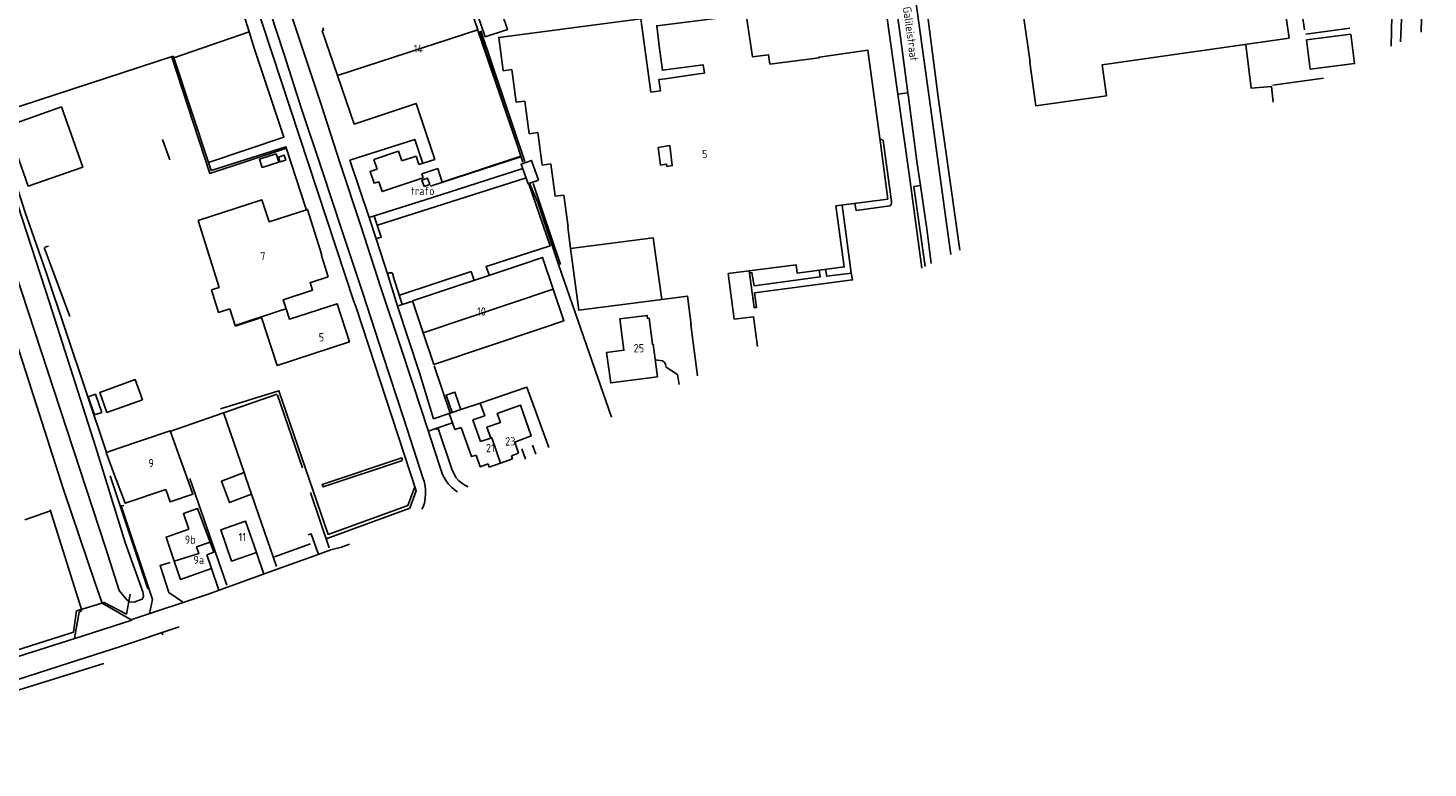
# Model space of a CAD drawing. Header units: metres. Extents: x 233874 to 239264, y 443832 to 448222.
# Tile 140 of 195: x 236975 to 237401, y 445138 to 445363. Entities that reach past the tile are written whole.
import ezdxf

# ---------------------------------------------------------------- set-up
doc = ezdxf.new("R2010")
doc.units = ezdxf.units.M
doc.header["$MEASUREMENT"] = 0
for name, color, linetype in [('BIJGEBOUW', 4, 'Continuous'), ('DAKRAND', 4, 'Continuous'), ('DAKRAND-BYG', 4, 'Continuous'), ('FUNKTIEAAND', 253, 'Continuous'), ('HEG', 253, 'Continuous'), ('HEK', 253, 'Continuous'), ('HOOFDGEBOUW', 4, 'Continuous'), ('HUISNUMMER', 253, 'Continuous'), ('INSTEEKSLOOT', 153, 'Continuous'), ('KANTVERH', 253, 'Continuous'), ('KANTWATER', 153, 'Continuous'), ('MUUR', 253, 'Continuous'), ('OVLIJNOBJ', 253, 'Continuous'), ('STRAATNAAM', 253, 'Continuous'), ('TUSSENMUUR', 253, 'Continuous')]:
    doc.layers.add(name, color=color, linetype=linetype)
doc.styles.get("Standard").update_dxf_attribs({"font": 'iso.shx'})

msp = doc.modelspace()

# ---------------------------------------------------------------- linework, layer by layer
at = {"layer": 'BIJGEBOUW'}
for points in [[(237024.34, 445225.11), (237018.72, 445240.66), (237002.17, 445235.06)], [(237001.43, 445227.91), (237005.07, 445218.59), (237017.43, 445222.77)]]:
    msp.add_lwpolyline(points, dxfattribs=at)
at = {"layer": 'DAKRAND'}
for p, q in [((237169.34, 445347.75), (237179.6, 445349.18)), ((237113.07, 445249.07), (237107.18, 445247.06)), ((237104.51, 445246.15), (237103.63, 445245.85)), ((237103.63, 445245.85), (237104.65, 445243.02)), ((237113.14, 445237.33), (237110.82, 445243.96))]:
    msp.add_line(p, q, dxfattribs=at)
for points in [[(237179.01, 445365.33), (237166.75, 445363.87), (237167.57, 445356.96)], [(237167.92, 445321.47), (237167.22, 445326.85), (237170.73, 445327.42), (237171.5, 445321.29), (237169.86, 445321.04), (237169.75, 445321.78), (237167.92, 445321.47)], [(237135.29, 445283.73), (237132.05, 445293.38), (237125.13, 445291.06)], [(237131.59, 445271.77), (237138.51, 445274.08), (237135.29, 445283.73)], [(237107.18, 445247.06), (237105.36, 445252.42), (237102.68, 445251.51), (237104.51, 445246.15)], [(237110.82, 445243.96), (237114.42, 445245.21), (237113.07, 445249.07)], [(237116.24, 445238.42), (237115.07, 445241.77), (237119.18, 445243.2), (237118.23, 445245.94), (237125.33, 445248.42), (237128.6, 445239.06), (237123.56, 445237.13)], [(237104.65, 445243.02), (237105.38, 445240.99), (237107.23, 445241.65)], [(237107.23, 445241.65), (237110.4, 445232.82), (237111.86, 445233.17)]]:
    msp.add_lwpolyline(points, dxfattribs=at)
at = {"layer": 'DAKRAND-BYG'}
msp.add_line((237002.17, 445235.06), (236999.37, 445234.04), dxfattribs=at)
for points in [[(237114.59, 445360.45), (237110.04, 445373.88), (237116.77, 445376.16), (237121.32, 445362.74), (237114.59, 445360.45)], [(237365.61, 445350.65), (237379.09, 445352.36), (237377.96, 445361.25), (237364.48, 445359.53), (237365.61, 445350.65)], [(236985.69, 445339.16), (236969.09, 445333.33), (236975.5, 445315.08)], [(236985.69, 445339.16), (236992.11, 445320.84), (236975.5, 445315.08)], [(237050.99, 445324.89), (237045.91, 445323.31), (237046.71, 445320.76), (237051.78, 445322.34), (237050.99, 445324.89)], [(237052.1, 445322.42), (237053.9, 445322.98), (237053.44, 445324.47), (237051.63, 445323.91), (237052.1, 445322.42)], [(237130.82, 445316.89), (237128.66, 445322.86), (237125.5, 445321.72), (237127.66, 445315.75), (237130.82, 445316.89)], [(236999.45, 445246.23), (237010.25, 445250.09), (237008.07, 445256.19), (236997.27, 445252.32), (236999.45, 445246.23)], [(236995.66, 445245.45), (236997.87, 445246.2), (236995.98, 445251.74), (236993.77, 445250.99), (236995.66, 445245.45)], [(236999.37, 445234.04), (236999.22, 445233.98), (237001.43, 445227.91)], [(237043.48, 445221.34), (237036.79, 445218.79), (237034.32, 445225.28), (237041.21, 445227.9)], [(237041.21, 445227.9), (237041.74, 445226.34), (237043.48, 445221.34)], [(237017.43, 445222.77), (237018.7, 445219.01), (237025.62, 445221.35), (237024.34, 445225.11)]]:
    msp.add_lwpolyline(points, dxfattribs=at)
at = {"layer": 'HEG'}
for p, q in [((237364.23, 445361.33), (237377.66, 445363.08)), ((237113.25, 445362.34), (237126.59, 445322.57)), ((237129.18, 445315.91), (237137.48, 445291.21)), ((237051.35, 445251.42), (237058.97, 445229.34)), ((237035, 445245.85), (237041.21, 445227.9)), ((237098.86, 445244.23), (237103.63, 445245.85)), ((237024.65, 445226.09), (237035.97, 445193.7)), ((237061.39, 445221.88), (237067.08, 445204.98))]:
    msp.add_line(p, q, dxfattribs=at)
for points in [[(237019.25, 445354.26), (237030.76, 445318.92), (237054.08, 445326.59)], [(237113.07, 445249.07), (237127.25, 445253.89), (237133.94, 445235.5)], [(237043.48, 445221.34), (237045.62, 445215.13), (237051.03, 445199.33)], [(237018.75, 445200.53), (237015.64, 445199.64), (237018.33, 445191.43)]]:
    msp.add_lwpolyline(points, dxfattribs=at)
at = {"layer": 'HEK'}
for p, q in [((237112.71, 445362.13), (237124.15, 445327.96)), ((237097.88, 445315.04), (237125.4, 445323.98)), ((237125.41, 445324.22), (237126.05, 445322.31)), ((237099.08, 445260.4), (237103.88, 445245.97)), ((237018.88, 445240.54), (237051.24, 445251.82)), ((237000.48, 445226.91), (237011.89, 445192.52)), ((237050.45, 445202.31), (237061.46, 445206.23))]:
    msp.add_line(p, q, dxfattribs=at)
for points in [[(237391.56, 445401.2), (237391.93, 445409.03), (237392.9, 445425.23), (237395.43, 445459.68), (237399.22, 445493.67), (237325.38, 445503.62), (237320.25, 445504.45), (237281.67, 445498.92), (237231.83, 445491.32), (237238.05, 445446.95), (237242.35, 445414.51), (237246.73, 445384.41), (237248.41, 445372.98), (237252.4, 445342.11), (237256.24, 445314.99), (237258.97, 445295.6)], [(237390.27, 445357.59), (237390.48, 445366.85), (237391.07, 445390.98), (237391.26, 445395.06)], [(237123.75, 445377.27), (237172.9, 445383.64), (237196.7, 445387.13), (237233.23, 445392.14), (237236.62, 445368.2), (237240.16, 445343.05)], [(237345.98, 445358.02), (237347.66, 445344.85), (237353.83, 445345.38), (237354.34, 445340.64)], [(237240.16, 445343.05), (237243.68, 445318.01), (237247.42, 445290.13)], [(236999.37, 445234.04), (236980.89, 445289.08), (236974.52, 445307.35), (236965.09, 445336.75), (236965.53, 445336.82)], [(237030.36, 445322.28), (237031.18, 445319.78), (237053.92, 445327.03), (237060.07, 445308.1)], [(237128.19, 445315.68), (237130.55, 445310.11), (237136.89, 445291.19), (237153.01, 445244.74)], [(236892.23, 445148.61), (236945.51, 445165.47), (236989.28, 445179.39), (236990.24, 445185.82), (236998.59, 445188.43), (237005.38, 445184.88), (237006.5, 445190.92)]]:
    msp.add_lwpolyline(points, dxfattribs=at)
at = {"layer": 'HOOFDGEBOUW'}
for p, q in [((237353.03, 445403.4), (237359.2, 445360.05)), ((237042.72, 445362.15), (237034.08, 445388.57)), ((237042.72, 445362.15), (237042.77, 445362)), ((237042.77, 445362), (237044.41, 445356.69)), ((237019.64, 445354.59), (237019.79, 445354.14)), ((237282.13, 445339.46), (237303.61, 445342.52)), ((237080.7, 445323.2), (237088.22, 445325.68)), ((237088.22, 445325.68), (237089.19, 445322.75)), ((237089.19, 445322.75), (237093.56, 445324.19)), ((237093.56, 445324.19), (237094.41, 445321.6)), ((237094.41, 445321.6), (237099.23, 445323.19)), ((237100.17, 445320.38), (237095.3, 445318.78)), ((237095.3, 445318.78), (237095.69, 445317.61)), ((237061.49, 445285.77), (237066.79, 445287.49)), ((237116.24, 445238.42), (237113.14, 445237.33)), ((237124.73, 445233.78), (237123.56, 445237.13)), ((237119.23, 445230.82), (237122.88, 445232.1)), ((237122.56, 445233.02), (237124.73, 445233.78)), ((237122.88, 445232.1), (237122.56, 445233.02)), ((237115.44, 445230.53), (237115.76, 445229.61)), ((237115.76, 445229.61), (237119.23, 445230.82)), ((237031.28, 445198.7), (237029.83, 445202.9))]:
    msp.add_line(p, q, dxfattribs=at)
for points in [[(237276.25, 445381.78), (237280.39, 445352.73), (237280.24, 445352.71), (237282.13, 445339.46)], [(237112.29, 445362.65), (237108.19, 445374.81), (237103.56, 445374.53), (237103.49, 445375.07)], [(237065.14, 445363.25), (237065.41, 445362.47), (237064.99, 445362.33), (237069.64, 445348.74)], [(237169.34, 445347.75), (237167.41, 445347.5), (237167.88, 445344.03), (237164.98, 445343.65), (237161.92, 445365.98), (237118.67, 445360.32), (237120.05, 445350.17), (237122.67, 445350.51), (237124.03, 445340.56), (237126.62, 445340.9), (237127.97, 445330.99), (237130.57, 445331.33), (237131.92, 445321.45), (237134.54, 445321.8), (237135.88, 445311.97), (237138.45, 445312.31), (237139.77, 445302.68)], [(237216.19, 445354.13), (237201.19, 445352.17), (237200.8, 445355.01), (237195.93, 445354.37), (237193.99, 445367.29), (237179.01, 445365.33)], [(237124.15, 445327.96), (237112.48, 445362.09), (237112.29, 445362.65)], [(237359.2, 445360.05), (237302.27, 445351.93), (237303.61, 445342.52)], [(236965.58, 445346.59), (236968.44, 445337.85), (237019.64, 445354.59)], [(237019.79, 445354.14), (237030.4, 445322.29), (237053.33, 445329.93), (237044.41, 445356.69)], [(237167.57, 445356.96), (237168.48, 445350.3), (237180.93, 445351.93), (237181.27, 445349.4), (237179.6, 445349.18)], [(237234.85, 445328.15), (237231.01, 445356.44), (237216.17, 445354.31), (237216.19, 445354.13)], [(237069.64, 445348.74), (237074.71, 445333.94), (237093.59, 445340.2), (237099.23, 445323.19)], [(237125.41, 445324.22), (237125.43, 445324.22), (237124.15, 445327.96)], [(237190.35, 445274.55), (237188.53, 445288.44), (237209.14, 445291.14), (237209.49, 445288.6), (237223.8, 445290.47), (237221.27, 445309.04), (237237.08, 445311.11), (237234.85, 445328.15)], [(237095.69, 445317.61), (237083.17, 445313.39), (237082.16, 445316.41), (237080.74, 445315.94), (237079.55, 445319.52), (237081.68, 445320.23), (237080.7, 445323.2)], [(237100.16, 445320.38), (237101.52, 445316.3), (237125.41, 445324.22)], [(237095.95, 445314.96), (237097.69, 445315.53), (237097.02, 445317.48), (237095.32, 445316.9), (237095.95, 445314.96)], [(237066.79, 445287.49), (237064.75, 445294), (237064.86, 445294.04), (237060.51, 445307.97), (237048.84, 445304.17), (237046.65, 445310.89), (237027.25, 445304.58), (237033.62, 445284.2), (237031.31, 445283.48)], [(237139.77, 445302.68), (237139.69, 445302.67), (237140.55, 445296.1)], [(237140.55, 445296.1), (237143.01, 445277.29), (237168.34, 445280.6)], [(237125.13, 445291.06), (237092.46, 445280.13), (237095.69, 445270.48)], [(237038.48, 445272.67), (237036.84, 445277.73), (237033.45, 445276.63), (237031.31, 445283.48)], [(237061.49, 445285.77), (237061.29, 445285.7), (237062.03, 445283.42), (237053.09, 445280.51), (237053.99, 445277.72)], [(237053.99, 445277.72), (237055.02, 445274.56), (237069.48, 445279.26), (237073.24, 445267.69), (237051.25, 445260.53), (237046.51, 445275.1), (237038.54, 445272.51), (237038.48, 445272.67)], [(237168.34, 445280.6), (237176.13, 445281.62), (237177.27, 445272.9)], [(237167.01, 445257.02), (237165.67, 445267), (237165.47, 445266.97), (237164.41, 445274.87), (237164, 445274.82), (237163.88, 445275.74), (237155.5, 445274.68), (237156.79, 445265.11), (237151.52, 445264.44), (237152.76, 445255.22), (237167.01, 445257.02)], [(237190.35, 445274.55), (237196.25, 445275.33), (237197.43, 445266.27)], [(237095.69, 445270.48), (237098.92, 445260.83), (237131.59, 445271.77)], [(237179.13, 445257.4), (237177.1, 445272.87), (237177.27, 445272.9)], [(237111.86, 445233.17), (237113.08, 445229.7), (237115.44, 445230.53)], [(237030.87, 445206.7), (237027.05, 445216.99), (237022.72, 445215.49), (237024.37, 445210.7)], [(237024.37, 445210.7), (237017.45, 445208.31), (237019.97, 445200.92)], [(237044.95, 445203.6), (237041.65, 445213.13), (237034.12, 445210.52), (237037.42, 445200.99), (237044.95, 445203.6)], [(237029.83, 445202.9), (237032.01, 445203.66), (237030.87, 445206.7)], [(237019.97, 445200.92), (237021.84, 445195.44), (237031.28, 445198.7)]]:
    msp.add_lwpolyline(points, dxfattribs=at)
at = {"layer": 'INSTEEKSLOOT'}
msp.add_lwpolyline([(236961.5, 445339.61), (236962.64, 445338.91), (236981.98, 445279.63), (236996.05, 445235.52), (237005.06, 445206.69), (237010.41, 445191.67), (237010.53, 445191.09), (237010.57, 445190.2), (237010.2, 445189.45), (237009.1, 445188.96), (237007.79, 445188.51), (237006.31, 445188.55), (237005.49, 445189.21), (237003.16, 445192.06), (236999.14, 445204.82)], dxfattribs=at)
at = {"layer": 'KANTVERH'}
for p, q in [((237074.74, 445279.69), (236989.05, 445539.8)), ((237240.16, 445343.05), (237243.19, 445343.48)), ((237081.77, 445303.15), (237126.7, 445317.48)), ((237088.12, 445278.69), (237092.12, 445279.95)), ((237099.59, 445241.31), (237097.23, 445240.54)), ((237129.01, 445236.28), (237129.94, 445233.56)), ((237126.83, 445232.05), (237125.75, 445235.19)), ((236974.53, 445213.51), (236982.33, 445216.29)), ((236982.23, 445216.61), (236991.86, 445185.93)), ((237044.95, 445203.6), (237047.23, 445197.01)), ((237031.28, 445198.7), (237033.55, 445192.11)), ((237018.28, 445191.43), (237022.5, 445188.61)), ((237003.59, 445175.04), (237021.47, 445180.99))]:
    msp.add_line(p, q, dxfattribs=at)
for points in [[(237235.67, 445441.81), (237238.43, 445422.43), (237241.15, 445402.85), (237243.78, 445384.47), (237246.55, 445364.69), (237249.54, 445342.83), (237252.24, 445323.65), (237254.99, 445302.98), (237256.23, 445294.3)], [(237243.19, 445343.48), (237240.7, 445361.93), (237237.81, 445382.35), (237235.23, 445402.03), (237232.48, 445421.31), (237230.6, 445434.37), (237230.19, 445436.41), (237229.7, 445437.89), (237229.17, 445438.82), (237228.6, 445439.6)], [(237399.32, 445361.86), (237399.64, 445374.86), (237399.96, 445384.26), (237400.71, 445402.55), (237401.44, 445415.46)], [(237358.46, 445399.85), (237361.77, 445377.28), (237363.86, 445362.62)], [(237106.16, 445222.04), (237105.68, 445222.38), (237104.41, 445223.39), (237103.43, 445224.41), (237102.49, 445225.68), (237101.6, 445227.3), (237100.62, 445230.11), (237095.35, 445246.32), (237088.95, 445265.69), (237082.77, 445284.17), (237076.68, 445302.95), (237070.44, 445321.97), (237064.41, 445340.46), (237058.83, 445357.21), (237052.7, 445375.99), (237046.58, 445394.46)], [(237095.28, 445216.76), (237095.6, 445217.29), (237096.11, 445218.66), (237096.32, 445220.01), (237096.43, 445221.41), (237096.39, 445222.65), (237096.26, 445223.75), (237096.02, 445225.29), (237095.7, 445226.03), (237089.78, 445244.26), (237083.42, 445263.78), (237077.38, 445282.47), (237071.04, 445301.39), (237064.86, 445320.17), (237058.68, 445338.54), (237053.25, 445355.4), (237047.17, 445374.03), (237041.21, 445392.75)], [(237393.12, 445358.93), (237393.15, 445361.24), (237393.45, 445368.14)], [(237246.98, 445315.28), (237246.01, 445321.82), (237243.37, 445342.15), (237243.19, 445343.48)], [(237095.56, 445321.98), (237093.13, 445329.27), (237073.4, 445322.91), (237079.25, 445305.52), (237081.44, 445299), (237082.92, 445299.54), (237080.79, 445305.91)], [(237227.07, 445309.8), (237227.42, 445307.66), (237237.01, 445308.94), (237237.65, 445309.05), (237238.09, 445309.42), (237238.22, 445309.97), (237238.21, 445310.37), (237235.67, 445328.95), (237235.42, 445329.15), (237234.69, 445329.33)], [(237079.25, 445305.52), (237098.24, 445311.46), (237125.97, 445320.43)], [(237127.8, 445315.72), (237134.33, 445296.85), (237114.86, 445290.65), (237115.79, 445287.94)], [(237248.39, 445290.59), (237245.01, 445314.91), (237246.98, 445315.28)], [(237250.3, 445291.5), (237248.93, 445302.05), (237246.98, 445315.28)], [(237194.84, 445289.26), (237196.4, 445278.11), (237197.15, 445278.14), (237196.52, 445282.61), (237226.38, 445286.53), (237225.97, 445288.71), (237223.22, 445309.29)], [(237081.44, 445299), (237085.01, 445287.78), (237084.99, 445288.38), (237085.33, 445288.64), (237085.83, 445288.7), (237086.23, 445288.66), (237086.55, 445288.07), (237086.61, 445287.72), (237089.35, 445279.08)], [(237085.01, 445287.78), (237087.92, 445278.53), (237094.6, 445258.27), (237098.86, 445244.23)], [(237088.47, 445281.94), (237110.27, 445289.07), (237111.17, 445286.39)], [(237194.99, 445288.65), (237195.74, 445288.72), (237196.4, 445284.75), (237216.53, 445287.43), (237216.15, 445289.47)], [(237218.13, 445289.73), (237218.52, 445287.64), (237225.99, 445288.6)], [(237066.2, 445207.8), (237091.67, 445217.13), (237093.61, 445222.37), (237075.37, 445277.87), (237074.88, 445279.25), (237074.74, 445279.69)], [(236968.63, 445277.65), (236973.93, 445261.45), (236986.3, 445222.73), (236995.83, 445194.6), (236998.01, 445188.21), (237006.83, 445183.16)], [(237166.32, 445262.18), (237168.48, 445261.88), (237169.1, 445261.5), (237169.42, 445260.76), (237169.59, 445259.97), (237173.08, 445257.78), (237173.55, 445254.69)], [(237034.01, 445247.32), (237051.81, 445252.83), (237066.76, 445209.11), (237091, 445217.86), (237093.08, 445223.26)], [(237104.65, 445243.02), (237099.59, 445241.31), (237099.65, 445241.11), (237100.24, 445241.28)], [(237100.28, 445241.29), (237104.55, 445228.63), (237105.08, 445227.55), (237105.66, 445226.47), (237106.49, 445225.49), (237107.41, 445224.72), (237108.38, 445224.1), (237109.38, 445223.59)], [(237089.44, 445231.68), (237089.17, 445232.37), (237065.01, 445224.33), (237065.28, 445223.54), (237089.45, 445231.63)], [(237012.43, 445185.03), (237013.35, 445189.34), (237003.84, 445217.8), (237004.58, 445217.87)], [(237007.05, 445183.22), (237030.32, 445190.94), (237051.25, 445198.53), (237062.66, 445202.56), (237067.59, 445204.4), (237070.86, 445205.24), (237073.28, 445206.1)], [(237060.72, 445208.96), (237061.63, 445209.28), (237063.81, 445202.97)], [(236991.86, 445185.93), (236991, 445185.46), (236989.65, 445177.58)], [(236865.42, 445138.05), (236883.42, 445143.91), (236898.13, 445148.46), (236914.64, 445153.62), (236934.19, 445159.79), (236955.11, 445166.46), (236989.66, 445177.43), (237007.03, 445183.07)], [(237003.59, 445175.04), (236987.81, 445169.93), (236969.18, 445164), (236949.08, 445157.71), (236932.1, 445152.33), (236908.33, 445144.6), (236908.21, 445144.57)]]:
    msp.add_lwpolyline(points, dxfattribs=at)
at = {"layer": 'KANTWATER'}
msp.add_lwpolyline([(236999.14, 445204.82), (236955.69, 445337), (236956.95, 445339.36)], dxfattribs=at)
at = {"layer": 'MUUR'}
for p, q in [((237016.39, 445329.23), (237018.57, 445323.1)), ((236980.38, 445296.44), (236988.18, 445275.42)), ((236980.58, 445296.45), (236981.67, 445296.78))]:
    msp.add_line(p, q, dxfattribs=at)
at = {"layer": 'OVLIJNOBJ'}
for p, q in [((237354.26, 445345.76), (237369.63, 445347.86)), ((237016.18, 445179.23), (237016.48, 445178.57))]:
    msp.add_line(p, q, dxfattribs=at)
msp.add_lwpolyline([(236909.39, 445141.55), (236951.49, 445155.25), (236998.49, 445169.85)], dxfattribs=at)
at = {"layer": 'TUSSENMUUR'}
for p, q in [((237019.79, 445354.14), (237042.77, 445362)), ((237069.64, 445348.74), (237112.29, 445362.65)), ((237135.29, 445283.73), (237095.69, 445270.48)), ((237104.51, 445246.15), (237107.18, 445247.06))]:
    msp.add_line(p, q, dxfattribs=at)
for points in [[(237140.55, 445296.1), (237165.72, 445299.29), (237168.34, 445280.6)], [(237038.48, 445272.67), (237052.02, 445277.08), (237053.99, 445277.72)], [(237116.24, 445238.42), (237116.54, 445238.52), (237119.23, 445230.82)], [(237019.97, 445200.92), (237027.42, 445203.29), (237026.73, 445205.29), (237030.87, 445206.7)]]:
    msp.add_lwpolyline(points, dxfattribs=at)

# ---------------------------------------------------------------- texts
at = {"layer": 'FUNKTIEAAND'}
msp.add_text('trafo', height=2.5, dxfattribs=at).set_placement((237092.02, 445312.34))
at = {"layer": 'HUISNUMMER'}
for s, p in [('14', (237092.82, 445355.61)), ('5', (237180.56, 445323.59)), ('7', (237046.13, 445292.55)), ('10', (237112.12, 445275.67)), ('5', (237063.92, 445267.84)), ('25', (237159.76, 445264.51)), ('21', (237114.81, 445234.11)), ('23', (237120.64, 445236.15)), ('9', (237012.08, 445229.54)), ('9b', (237023.17, 445206.28)), ('11', (237039.54, 445207.06)), ('9a', (237025.8, 445200.1))]:
    msp.add_text(s, height=2.5, dxfattribs=at).set_placement(p)
at = {"layer": 'STRAATNAAM'}
msp.add_text('Galileistraat', height=2.5, rotation=277.7007, dxfattribs=at).set_placement((237241.65, 445369.47))

doc.saveas('drawing.dxf')
